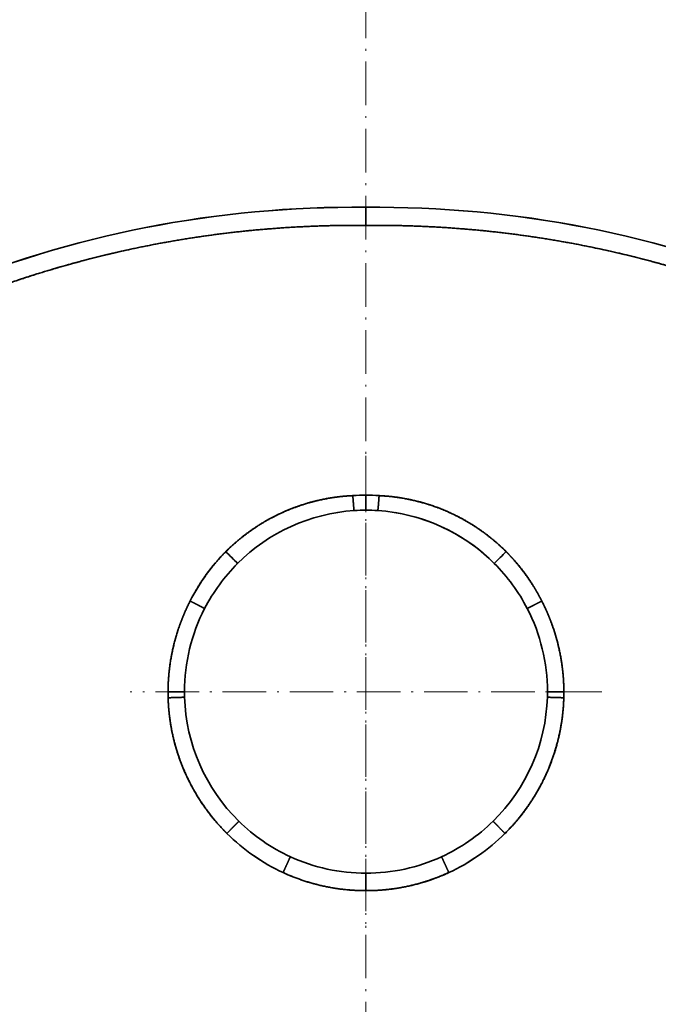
# Model space of a CAD drawing. Extents: x 233 to 844, y 35 to 794.
# Tile 16 of 19: x 492 to 668, y 382 to 654. Entities that reach past the tile are written whole.
import ezdxf
from ezdxf.enums import TextEntityAlignment as Align

# ---------------------------------------------------------------- set-up
doc = ezdxf.new("R2010")
doc.units = 0
doc.linetypes.add('DASHDOT', pattern=[18.5, 12, -3, 0.5, -3])
doc.layers.get('0').update_dxf_attribs({"lineweight": 13})
doc.styles.get("Standard").update_dxf_attribs({"font": 'isocp.shx'})
doc.dimstyles.get("Standard").update_dxf_attribs({"dimtxt": 2.5, "dimasz": 2.5, "dimexe": 1.25, "dimexo": 0.625, "dimtad": 1, "dimcen": 2.5, "dimadec": 0, "dimazin": 0, "dimtfac": 1, "dimtmove": 0, "dimatfit": 0, "dimfxl": 0, "dimarcsym": 0})

# ---------------------------------------------------------------- blocks, each defined once
blk = doc.blocks.new('*D')
at = {"color": 7, "lineweight": 13}
for p, q in [((347.98, 693.6), (246.85, 693.6)), ((248.85, 83.6), (248.85, 693.6)), ((328.63, 83.6), (246.85, 83.6)), ((330.63, 81.6), (330.63, 35.3)), ((843.63, 81.6), (843.63, 35.3)), ((330.63, 37.3), (843.63, 37.3))]:
    blk.add_line(p, q, dxfattribs=at)
for points in [[(249.36, 691.67), (248.85, 693.6), (248.33, 691.67)], [(248.33, 85.53), (248.85, 83.6), (249.36, 85.53)], [(332.57, 37.82), (330.63, 37.3), (332.57, 36.78)], [(841.7, 36.78), (843.63, 37.3), (841.7, 37.82)]]:
    blk.add_lwpolyline(points, dxfattribs=at)
blk.add_text('610', height=14, rotation=90, dxfattribs=at).set_placement((246.85, 367.58), (246.85, 409.61), align=Align.FIT)
blk.add_text('513', height=14, dxfattribs=at).set_placement((566.12, 39.3), (608.15, 39.3), align=Align.FIT)
blk = doc.blocks.new('BLOCK2')
at = {"color": 7, "linetype": 'DASHDOT', "lineweight": 13}
for p, q in [((0, 65), (0, -65)), ((65, 0), (-65, 0))]:
    blk.add_line(p, q, dxfattribs=at)
blk = doc.blocks.new('BLOCK3')
at = {"color": 7, "lineweight": 35, "ltscale": 0.125004}
for p, q in [((0, 133.46), (0, 128.46)), ((0, 128.46), (0, 133.46))]:
    blk.add_line(p, q, dxfattribs=at)
at = {"color": 7, "lineweight": 35, "ltscale": 0.10322}
blk.add_line((0, 54.13), (0, 50), dxfattribs=at)
blk.add_line((0, 54.13), (0, 50), dxfattribs=at)
at = {"color": 7, "lineweight": 35, "ltscale": 0.119901}
blk.add_line((0, -54.8), (0, -50), dxfattribs=at)
blk.add_line((0, -54.8), (0, -50), dxfattribs=at)
at = {"color": 7, "lineweight": 35}
for centre, radius, start, end in [((0, -2.08), 56.21, 89.9998, 93.6902), ((0, -2.09), 56.22, 90.0009, 93.6909), ((0, -2.08), 56.21, 86.3098, 90.0002), ((0, -2.09), 56.22, 86.3091, 89.9991), ((0, 0), 50, 93.7339, 135.0085), ((0, 0), 50, 93.7325, 135.0108), ((0, 0), 50, 90, 93.7339), ((0, 0), 50, 90, 93.7339), ((0, 0), 50, 86.2661, 90), ((0, 0), 50, 86.2661, 90), ((0, 0), 50, 44.9914, 86.2662), ((0, 0), 50, 44.9916, 80.7874), ((715.78, 791.43), 1065.78, 224.94132, 225.18783), ((717.61, 793.26), 1068.36, 224.9415, 225.18741), ((-717.61, 793.26), 1068.36, 314.81259, 315.0585), ((-714.47, 790.12), 1063.92, 314.81187, 315.05881), ((0, 0), 50, 135.0085, 152.7281), ((0, 0), 50, 135.0083, 152.7284), ((0, 0), 50, 27.2719, 44.9915), ((0, 0), 50, 27.2718, 44.9917), ((0, 0), 50, 152.7281, 180), ((0, 0), 50, 152.7281, 179.9999), ((0, 0), 50, 0, 27.2719), ((0, 0), 50, 0, 27.2719), ((0, 0), 50, 358.267, 360), ((0, 0), 50, 358.267, 0), ((0.05, -0.17), 54.57, 179.8352, 181.5667), ((0.05, -0.17), 54.57, 179.8352, 181.5667), ((0, 0), 50, 180, 181.733), ((0, 0), 50, 180, 181.733), ((0, 0), 50, 181.733, 225.5131), ((0, 0), 50, 181.7336, 225.5127), ((0, 0), 50, 314.4869, 358.267), ((0, 0), 50, 314.4871, 358.2668), ((-0.05, -0.17), 54.57, 358.4333, 0.1648), ((-0.05, -0.17), 54.57, 358.4333, 0.1648), ((0, 0), 50, 225.5132, 245.371), ((0, 0), 50, 225.5136, 245.3708), ((0, 0), 50, 294.629, 314.4868), ((0, 0), 50, 294.6292, 314.4864), ((0, 0), 50, 245.371, 270), ((0, 0), 50, 245.3709, 270.0001), ((0, 0), 50, 270, 294.629), ((0, 0), 50, 269.9997, 294.6293)]:
    blk.add_arc(centre, radius, start, end, dxfattribs=at)
for centre, major_axis, ratio, start_param, end_param in [((2993.94, -14503.43), (3058.03, -14630.58), 0.140521, 3.111108, 3.168711), ((3423.07, -16564.02), (3487.13, -16691.19), 0.13156, 3.113063, 3.166994), ((-2993.95, -14503.46), (-3058.03, -14630.62), 0.14052, 3.114474, 3.172077), ((-3423.07, -16564.05), (-3487.13, -16691.21), 0.13156, 3.116191, 3.170122), ((35.07, -42.74), (70.31, -84.4), 0.679589, 3.202642, 3.42413), ((110.35, 187.21), (-137.88, -234.56), 0.442581, 6.170835, 6.327227), ((107.2, 182.3), (-134.69, -229.68), 0.447367, 6.169148, 6.327248), ((-107.23, 182.33), (134.71, -229.71), 0.447331, 6.239124, 6.397212), ((-110.37, 187.24), (137.9, -234.59), 0.442552, 6.239145, 6.395526), ((0.42, -1.92), (52.85, 10.86), 0.9791, 4.067879, 4.50595)]:
    blk.add_ellipse(centre, major_axis=major_axis, ratio=ratio, start_param=start_param, end_param=end_param, dxfattribs=at)
for points, knots in [([(0, 128.46), (-12.46, 128.56), (-24.89, 128.03), (-37.25, 126.86), (-60.95, 123.33), (-84.15, 117.38), (-95.2, 113.96), (-106.08, 110), (-116.77, 105.52)], [0, 0, 0, 0, 0, 0, 88.052459, 88.052459, 88.052459, 170.097914, 170.097914, 170.097914, 170.097914, 170.097914, 170.097914]), ([(0, 128.46), (12.46, 128.56), (24.89, 128.03), (37.25, 126.86), (60.95, 123.33), (84.15, 117.38), (95.2, 113.96), (106.08, 110), (116.77, 105.52)], [0, 0, 0, 0, 0, 0, 88.052459, 88.052459, 88.052459, 170.097914, 170.097914, 170.097914, 170.097914, 170.097914, 170.097914]), ([(-3.62, 54.01), (-8.2, 53.8), (-12.72, 53.1), (-17.08, 51.93), (-24.4, 49.11), (-31.01, 45.07), (-33.71, 43.11), (-36.25, 40.94), (-38.61, 38.59)], [0, 0, 0, 0, 0, 0, 54.892485, 54.892485, 54.892485, 96.601142, 96.601142, 96.601142, 96.601142, 96.601142, 96.601142]), ([(-3.62, 54.01), (-8.42, 53.79), (-13.17, 53.03), (-17.76, 51.75), (-23.49, 49.43), (-28.77, 46.35), (-29.98, 45.59), (-32.53, 43.87), (-34.95, 41.96), (-36.21, 40.88), (-37.43, 39.76), (-38.61, 38.59)], [0, 0, 0, 0, 0, 0, 32.624746, 32.624746, 32.624746, 42.534305, 42.534305, 42.534305, 54.076068, 54.076068, 54.076068, 54.076068, 54.076068, 54.076068]), ([(-3.62, 54.01), (-3.56, 53.14), (-3.5, 52.28), (-3.43, 51.44), (-3.35, 50.51), (-3.29, 50.03), (-3.28, 49.95), (-3.27, 49.9), (-3.26, 49.89), (-3.26, 49.89), (-3.26, 49.89), (-3.26, 49.89)], [0, 0, 0, 0, 0, 0, 6.382307, 6.382307, 6.382307, 8.386314, 8.386314, 8.386314, 8.515543, 8.515543, 8.515543, 8.515543, 8.515543, 8.515543]), ([(-3.62, 54.01), (-3.56, 53.14), (-3.5, 52.28), (-3.43, 51.44), (-3.35, 50.51), (-3.29, 50.03), (-3.28, 49.95), (-3.27, 49.9), (-3.26, 49.89), (-3.26, 49.89), (-3.26, 49.89), (-3.26, 49.89)], [0, 0, 0, 0, 0, 0, 6.441144, 6.441144, 6.441144, 8.472001, 8.472001, 8.472001, 8.605876, 8.605876, 8.605876, 8.605876, 8.605876, 8.605876]), ([(3.62, 54.01), (3.56, 53.14), (3.5, 52.28), (3.43, 51.44), (3.35, 50.51), (3.29, 50.03), (3.28, 49.95), (3.27, 49.9), (3.26, 49.89), (3.26, 49.89), (3.26, 49.89), (3.26, 49.89)], [0, 0, 0, 0, 0, 0, 6.382307, 6.382307, 6.382307, 8.386314, 8.386314, 8.386314, 8.515543, 8.515543, 8.515543, 8.515543, 8.515543, 8.515543]), ([(3.62, 54.01), (3.56, 53.14), (3.5, 52.28), (3.43, 51.44), (3.35, 50.51), (3.29, 50.03), (3.28, 49.95), (3.27, 49.9), (3.26, 49.89), (3.26, 49.89), (3.26, 49.89), (3.26, 49.89)], [0, 0, 0, 0, 0, 0, 6.441313, 6.441313, 6.441313, 8.472247, 8.472247, 8.472247, 8.606135, 8.606135, 8.606135, 8.606135, 8.606135, 8.606135]), ([(38.61, 38.59), (36.24, 40.95), (33.7, 43.11), (30.99, 45.08), (24.39, 49.12), (17.06, 51.93), (12.71, 53.1), (8.19, 53.8), (3.62, 54.01)], [0, 0, 0, 0, 0, 0, 41.769877, 41.769877, 41.769877, 96.601399, 96.601399, 96.601399, 96.601399, 96.601399, 96.601399]), ([(3.62, 54.01), (8.66, 53.78), (13.64, 52.95), (18.46, 51.55), (23.7, 49.32), (28.56, 46.46), (29.17, 46.08), (30.97, 44.94), (32.72, 43.7), (33.85, 42.83), (35.51, 41.48), (37.09, 40.05), (37.6, 39.57), (38.11, 39.09), (38.61, 38.59)], [0, 0, 0, 0, 0, 0, 34.233122, 34.233122, 34.233122, 39.179465, 39.179465, 39.179465, 49.116534, 49.116534, 49.116534, 54.014408, 54.014408, 54.014408, 54.014408, 54.014408, 54.014408]), ([(-38.61, 38.59), (-40.28, 36.93), (-41.84, 35.17), (-43.3, 33.34), (-45.25, 30.58), (-46.99, 27.68), (-47.5, 26.79), (-47.98, 25.9), (-48.44, 24.99)], [0, 0, 0, 0, 0, 0, 28.908819, 28.908819, 28.908819, 41.299242, 41.299242, 41.299242, 41.299242, 41.299242, 41.299242]), ([(48.44, 24.99), (47.67, 26.5), (46.85, 27.98), (45.97, 29.43), (44.1, 32.24), (42.02, 34.89), (40.93, 36.17), (39.8, 37.4), (38.61, 38.59)], [0, 0, 0, 0, 0, 0, 11.646323, 11.646323, 11.646323, 23.235567, 23.235567, 23.235567, 23.235567, 23.235567, 23.235567]), ([(48.44, 24.99), (47.36, 27.11), (46.17, 29.17), (44.89, 31.14), (42.89, 33.86), (40.69, 36.4), (40.01, 37.15), (39.32, 37.88), (38.61, 38.59)], [0, 0, 0, 0, 0, 0, 28.955012, 28.955012, 28.955012, 41.319471, 41.319471, 41.319471, 41.319471, 41.319471, 41.319471]), ([(-48.44, 24.99), (-49.62, 22.68), (-50.68, 20.29), (-51.59, 17.83), (-53.12, 12.83), (-54.05, 7.71), (-54.36, 5.13), (-54.52, 2.56), (-54.53, -0.01)], [0, 0, 0, 0, 0, 0, 49.47736, 49.47736, 49.47736, 98.926346, 98.926346, 98.926346, 98.926346, 98.926346, 98.926346]), ([(-48.44, 24.99), (-49.63, 22.68), (-50.68, 20.28), (-51.59, 17.83), (-53.12, 12.84), (-54.05, 7.72), (-54.36, 5.15), (-54.52, 2.57), (-54.53, -0.01)], [0, 0, 0, 0, 0, 0, 17.947485, 17.947485, 17.947485, 35.81633, 35.81633, 35.81633, 35.81633, 35.81633, 35.81633]), ([(-48.44, 24.99), (-47.61, 24.56), (-46.79, 24.14), (-45.98, 23.72), (-45.05, 23.24), (-44.58, 22.98), (-44.49, 22.94), (-44.45, 22.92), (-44.44, 22.91), (-44.44, 22.91), (-44.44, 22.91), (-44.44, 22.91)], [0, 0, 0, 0, 0, 0, 6.680004, 6.680004, 6.680004, 8.765941, 8.765941, 8.765941, 8.869459, 8.869459, 8.869459, 8.869459, 8.869459, 8.869459]), ([(-48.44, 24.99), (-47.61, 24.56), (-46.79, 24.14), (-45.98, 23.72), (-45.05, 23.24), (-44.58, 22.99), (-44.49, 22.94), (-44.45, 22.92), (-44.44, 22.91), (-44.44, 22.91), (-44.44, 22.91), (-44.44, 22.91)], [0, 0, 0, 0, 0, 0, 6.704829, 6.704829, 6.704829, 8.80257, 8.80257, 8.80257, 8.90804, 8.90804, 8.90804, 8.90804, 8.90804, 8.90804]), ([(48.44, 24.99), (47.61, 24.56), (46.79, 24.14), (45.98, 23.72), (45.05, 23.24), (44.58, 22.99), (44.49, 22.94), (44.45, 22.92), (44.44, 22.91), (44.44, 22.91), (44.44, 22.91), (44.44, 22.91)], [0, 0, 0, 0, 0, 0, 6.70629, 6.70629, 6.70629, 8.804723, 8.804723, 8.804723, 8.910308, 8.910308, 8.910308, 8.910308, 8.910308, 8.910308]), ([(48.44, 24.99), (47.61, 24.56), (46.79, 24.14), (45.98, 23.72), (45.05, 23.24), (44.58, 22.98), (44.49, 22.94), (44.45, 22.92), (44.44, 22.91), (44.44, 22.91), (44.44, 22.91), (44.44, 22.91)], [0, 0, 0, 0, 0, 0, 6.679799, 6.679799, 6.679799, 8.765639, 8.765639, 8.765639, 8.869141, 8.869141, 8.869141, 8.869141, 8.869141, 8.869141]), ([(54.53, -0.01), (54.52, 3.08), (54.29, 6.18), (53.84, 9.27), (52.73, 14.36), (51.03, 19.29), (50.25, 21.24), (49.39, 23.14), (48.44, 24.99)], [0, 0, 0, 0, 0, 0, 21.45443, 21.45443, 21.45443, 35.816337, 35.816337, 35.816337, 35.816337, 35.816337, 35.816337]), ([(54.53, -0.01), (54.52, 2.56), (54.36, 5.13), (54.05, 7.71), (53.12, 12.83), (51.59, 17.83), (50.68, 20.29), (49.62, 22.68), (48.44, 24.99)], [0, 0, 0, 0, 0, 0, 49.448494, 49.448494, 49.448494, 98.926147, 98.926147, 98.926147, 98.926147, 98.926147, 98.926147]), ([(-54.53, -0.01), (-53.59, -0.01), (-52.66, -0.01), (-51.74, -0.01), (-50.69, -0.01), (-50.15, 0), (-50.06, 0), (-50.01, 0), (-50, 0), (-50, 0), (-50, 0), (-50, 0)], [0, 0, 0, 0, 0, 0, 6.699116, 6.699116, 6.699116, 8.790814, 8.790814, 8.790814, 8.894638, 8.894638, 8.894638, 8.894638, 8.894638, 8.894638]), ([(54.53, -0.01), (53.59, -0.01), (52.66, -0.01), (51.74, -0.01), (50.69, -0.01), (50.15, 0), (50.06, 0), (50.01, 0), (50, 0), (50, 0), (50, 0), (50, 0)], [0, 0, 0, 0, 0, 0, 6.699116, 6.699116, 6.699116, 8.790814, 8.790814, 8.790814, 8.894638, 8.894638, 8.894638, 8.894638, 8.894638, 8.894638]), ([(-54.53, -0.01), (-53.59, -0.01), (-52.66, -0.01), (-51.74, -0.01), (-50.69, -0.01), (-50.15, 0), (-50.06, 0), (-50.01, 0), (-50, 0), (-50, 0), (-50, 0), (-50, 0)], [0, 0, 0, 0, 0, 0, 6.688635, 6.688635, 6.688635, 8.775336, 8.775336, 8.775336, 8.878333, 8.878333, 8.878333, 8.878333, 8.878333, 8.878333]), ([(-54.51, -1.66), (-53.56, -1.63), (-52.63, -1.6), (-51.72, -1.58), (-50.67, -1.54), (-50.13, -1.52), (-50.04, -1.52), (-49.98, -1.51), (-49.98, -1.51), (-49.98, -1.51), (-49.98, -1.51), (-49.98, -1.51)], [0, 0, 0, 0, 0, 0, 6.746506, 6.746506, 6.746506, 8.859637, 8.859637, 8.859637, 8.966794, 8.966794, 8.966794, 8.966794, 8.966794, 8.966794]), ([(-54.51, -1.66), (-53.57, -1.63), (-52.64, -1.6), (-51.72, -1.58), (-50.67, -1.54), (-50.13, -1.52), (-50.04, -1.52), (-49.98, -1.51), (-49.98, -1.51), (-49.98, -1.51), (-49.98, -1.51), (-49.98, -1.51)], [0, 0, 0, 0, 0, 0, 6.701959, 6.701959, 6.701959, 8.79391, 8.79391, 8.79391, 8.897564, 8.897564, 8.897564, 8.897564, 8.897564, 8.897564]), ([(-54.51, -1.66), (-54.43, -4.56), (-54.15, -7.44), (-53.7, -10.27), (-52.23, -16.64), (-49.86, -22.68), (-48.26, -25.93), (-45.42, -30.67), (-42.1, -34.94), (-40.88, -36.37), (-39.61, -37.73), (-38.3, -39.03)], [0, 0, 0, 0, 0, 0, 56.142501, 56.142501, 56.142501, 128.141795, 128.141795, 128.141795, 166.85822, 166.85822, 166.85822, 166.85822, 166.85822, 166.85822]), ([(-54.51, -1.66), (-54.41, -5.29), (-54, -8.9), (-53.31, -12.45), (-51.12, -20.16), (-47.59, -27.33), (-45.26, -31.04), (-42.37, -34.8), (-39.15, -38.18), (-38.87, -38.47), (-38.59, -38.75), (-38.3, -39.03)], [0, 0, 0, 0, 0, 0, 24.64903, 24.64903, 24.64903, 54.762038, 54.762038, 54.762038, 57.592654, 57.592654, 57.592654, 57.592654, 57.592654, 57.592654]), ([(38.3, -39.03), (40.68, -36.68), (42.89, -34.12), (44.92, -31.38), (49.03, -24.81), (51.95, -17.55), (53.18, -13.33), (54.09, -8.43), (54.43, -3.46), (54.46, -2.86), (54.49, -2.26), (54.51, -1.66)], [0, 0, 0, 0, 0, 0, 23.676367, 23.676367, 23.676367, 53.526366, 53.526366, 53.526366, 57.59728, 57.59728, 57.59728, 57.59728, 57.59728, 57.59728]), ([(38.3, -39.03), (41.63, -35.73), (44.67, -32.01), (47.34, -27.89), (51.1, -20.35), (53.36, -12.16), (54.02, -8.71), (54.41, -5.21), (54.51, -1.66)], [0, 0, 0, 0, 0, 0, 98.284834, 98.284834, 98.284834, 166.889863, 166.889863, 166.889863, 166.889863, 166.889863, 166.889863]), ([(54.51, -1.66), (53.56, -1.63), (52.63, -1.6), (51.72, -1.58), (50.67, -1.54), (50.13, -1.52), (50.04, -1.52), (49.98, -1.51), (49.98, -1.51), (49.98, -1.51), (49.98, -1.51), (49.98, -1.51)], [0, 0, 0, 0, 0, 0, 6.752415, 6.752415, 6.752415, 8.868346, 8.868346, 8.868346, 8.975966, 8.975966, 8.975966, 8.975966, 8.975966, 8.975966]), ([(54.51, -1.66), (53.57, -1.63), (52.64, -1.6), (51.72, -1.58), (50.67, -1.54), (50.13, -1.52), (50.04, -1.52), (49.98, -1.51), (49.98, -1.51), (49.98, -1.51), (49.98, -1.51), (49.98, -1.51)], [0, 0, 0, 0, 0, 0, 6.701959, 6.701959, 6.701959, 8.79391, 8.79391, 8.79391, 8.897564, 8.897564, 8.897564, 8.897564, 8.897564, 8.897564]), ([(54.53, -0.01), (53.59, -0.01), (52.66, -0.01), (51.74, -0.01), (50.69, -0.01), (50.15, 0), (50.06, 0), (50.01, 0), (50, 0), (50, 0), (50, 0), (50, 0)], [0, 0, 0, 0, 0, 0, 6.688431, 6.688431, 6.688431, 8.775035, 8.775035, 8.775035, 8.878016, 8.878016, 8.878016, 8.878016, 8.878016, 8.878016]), ([(-38.3, -39.03), (-37.63, -38.35), (-36.95, -37.66), (-36.29, -36.98), (-35.53, -36.2), (-35.15, -35.79), (-35.08, -35.72), (-35.04, -35.68), (-35.04, -35.67), (-35.04, -35.67), (-35.04, -35.67), (-35.04, -35.67)], [0, 0, 0, 0, 0, 0, 6.910423, 6.910423, 6.910423, 9.068264, 9.068264, 9.068264, 9.176406, 9.176406, 9.176406, 9.176406, 9.176406, 9.176406]), ([(-38.3, -39.03), (-37.63, -38.35), (-36.96, -37.66), (-36.3, -36.98), (-35.53, -36.2), (-35.14, -35.79), (-35.08, -35.72), (-35.04, -35.68), (-35.04, -35.67), (-35.04, -35.67), (-35.04, -35.67), (-35.04, -35.67)], [0, 0, 0, 0, 0, 0, 6.833924, 6.833924, 6.833924, 8.95497, 8.95497, 8.95497, 9.05701, 9.05701, 9.05701, 9.05701, 9.05701, 9.05701]), ([(38.3, -39.03), (37.63, -38.35), (36.95, -37.66), (36.29, -36.98), (35.53, -36.2), (35.15, -35.79), (35.08, -35.72), (35.04, -35.68), (35.04, -35.67), (35.04, -35.67), (35.04, -35.67), (35.04, -35.67)], [0, 0, 0, 0, 0, 0, 6.91042, 6.91042, 6.91042, 9.068259, 9.068259, 9.068259, 9.176401, 9.176401, 9.176401, 9.176401, 9.176401, 9.176401]), ([(38.3, -39.03), (37.63, -38.35), (36.96, -37.66), (36.3, -36.98), (35.53, -36.2), (35.14, -35.79), (35.08, -35.72), (35.04, -35.68), (35.04, -35.67), (35.04, -35.67), (35.04, -35.67), (35.04, -35.67)], [0, 0, 0, 0, 0, 0, 6.839703, 6.839703, 6.839703, 8.963541, 8.963541, 8.963541, 9.066045, 9.066045, 9.066045, 9.066045, 9.066045, 9.066045]), ([(-22.83, -49.81), (-22.42, -48.92), (-22.01, -48.03), (-21.61, -47.15), (-21.14, -46.13), (-20.9, -45.6), (-20.86, -45.51), (-20.84, -45.46), (-20.84, -45.45), (-20.84, -45.45), (-20.84, -45.45), (-20.84, -45.45)], [0, 0, 0, 0, 0, 0, 7.002148, 7.002148, 7.002148, 9.180761, 9.180761, 9.180761, 9.288033, 9.288033, 9.288033, 9.288033, 9.288033, 9.288033]), ([(-22.83, -49.81), (-22.42, -48.92), (-22.01, -48.03), (-21.61, -47.15), (-21.14, -46.13), (-20.9, -45.6), (-20.86, -45.51), (-20.84, -45.46), (-20.84, -45.45), (-20.84, -45.45), (-20.84, -45.45), (-20.84, -45.45)], [0, 0, 0, 0, 0, 0, 6.970681, 6.970681, 6.970681, 9.134058, 9.134058, 9.134058, 9.2388, 9.2388, 9.2388, 9.2388, 9.2388, 9.2388]), ([(22.83, -49.81), (22.42, -48.92), (22.01, -48.03), (21.61, -47.15), (21.14, -46.13), (20.9, -45.6), (20.86, -45.51), (20.84, -45.46), (20.84, -45.45), (20.84, -45.45), (20.84, -45.45), (20.84, -45.45)], [0, 0, 0, 0, 0, 0, 6.970678, 6.970678, 6.970678, 9.134053, 9.134053, 9.134053, 9.238795, 9.238795, 9.238795, 9.238795, 9.238795, 9.238795]), ([(22.83, -49.81), (22.42, -48.92), (22.01, -48.03), (21.61, -47.15), (21.14, -46.13), (20.9, -45.6), (20.86, -45.51), (20.84, -45.46), (20.84, -45.45), (20.84, -45.45), (20.84, -45.45), (20.84, -45.45)], [0, 0, 0, 0, 0, 0, 7.002627, 7.002627, 7.002627, 9.181472, 9.181472, 9.181472, 9.288782, 9.288782, 9.288782, 9.288782, 9.288782, 9.288782]), ([(22.83, -49.81), (20.28, -50.99), (17.64, -52), (14.94, -52.84), (10.35, -53.95), (5.66, -54.56), (3.78, -54.72), (1.89, -54.8), (0, -54.8)], [0, 0, 0, 0, 0, 0, 19.439214, 19.439214, 19.439214, 32.439649, 32.439649, 32.439649, 32.439649, 32.439649, 32.439649])]:
    blk.add_open_spline(points, degree=5, knots=knots, dxfattribs=at)
for points in [[(0, 128.46), (-24.16, 128.65), (-48.09, 126.48), (-71.6, 121.87), (-94.54, 114.83), (-116.77, 105.52)], [(116.77, 105.52), (94.54, 114.83), (71.6, 121.87), (48.09, 126.48), (24.16, 128.65), (0, 128.46)], [(-22.83, -49.81), (-18.57, -51.78), (-14.09, -53.28), (-9.47, -54.29), (-4.72, -54.8), (0, -54.8)], [(0, -54.8), (4.72, -54.8), (9.47, -54.29), (14.09, -53.28), (18.57, -51.77), (22.83, -49.81)]]:
    blk.add_open_spline(points, degree=5, dxfattribs=at)

msp = doc.modelspace()

# ---------------------------------------------------------------- linework, layer by layer
at = {"color": 7, "linetype": 'DASHDOT', "lineweight": 13}
msp.add_line((587.134, 716.154), (587.134, 51.244), dxfattribs=at)

# ---------------------------------------------------------------- block references
at = {"lineweight": 0}
for name in ['BLOCK3', 'BLOCK2']:
    msp.add_blockref(name, (587.134, 468.597), dxfattribs=at)

# ---------------------------------------------------------------- dimensions: what is measured, and where the dimension line sits
at = {"color": 0, "lineweight": 0}
for base, p1, p2, angle, middle, dimtype in [((248.846, 693.597), (330.634, 83.597), (349.979, 693.597), 89.99952, (248.846, 388.597), 160), ((330.634, 37.301), (843.634, 83.597), (330.634, 83.597), 180, (587.134, 37.301), 161)]:
    dim = msp.add_linear_dim(base=base, p1=p1, p2=p2, angle=angle, dimstyle='Standard', dxfattribs=at)
    dim.commit()
    dim.dimension.update_dxf_attribs({"geometry": '*D', "text_midpoint": middle, "dimtype": dimtype})

doc.saveas('drawing.dxf')
